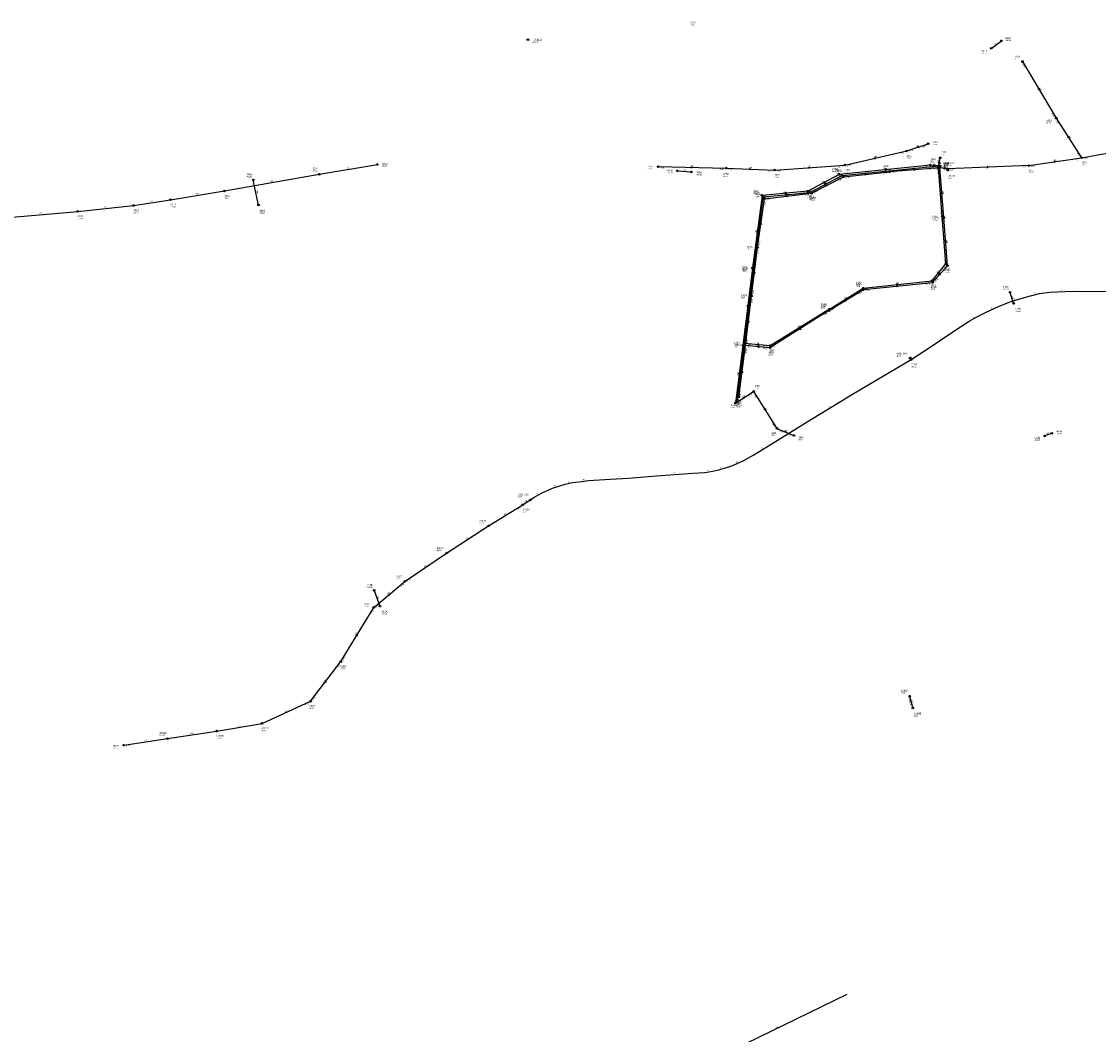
# Model space of a CAD drawing. Header units: metres. Extents: x 179992 to 198392, y 351761 to 369438.
# Tile 120 of 194: x 188512 to 189588, y 361528 to 362539. Entities that reach past the tile are written whole.
import ezdxf

# ---------------------------------------------------------------- set-up
doc = ezdxf.new("R2010")
doc.units = ezdxf.units.M

msp = doc.modelspace()

# ---------------------------------------------------------------- linework, layer by layer
at = {"layer": 'B-WE-RI-DRAINAGE-DRAIN_BETON_300', "linetype": 'Continuous'}
msp.add_lwpolyline([(189502.935, 362257.654), (189499.38, 362268.664)], dxfattribs=at)
at = {"layer": 'B-WE-RI-DRAINAGE-DRAIN_BETON_500', "linetype": 'Continuous'}
for points in [[(189480.523, 362512.384), (189490.74, 362519.841)], [(189167.122, 362390.09), (189181.25, 362388.989)], [(188749.091, 362355.862), (188743.815, 362380.977)], [(189533.905, 362125.271), (189541.061, 362128.023)], [(188864.516, 361971.111), (188870.273, 361955.308)]]:
    msp.add_lwpolyline(points, dxfattribs=at)
at = {"layer": 'B-WE-RI-DRAINAGE-DRAIN_PE_300', "linetype": 'Continuous'}
msp.add_lwpolyline([(189399.13, 361865.4), (189402.307, 361853.579)], dxfattribs=at)
at = {"layer": 'B-WE-RI-DRAINAGE-RIOOLPUT_INSPECTIEPUT'}
for centre in [(189490.74, 362519.84), (189480.52, 362512.38), (189167.12, 362390.09), (189181.25, 362388.99), (188743.82, 362380.98), (188749.09, 362355.86), (189499.38, 362268.66), (189502.93, 362257.65), (189541.06, 362128.02), (189533.9, 362125.27), (188864.52, 361971.11), (188870.27, 361955.31), (189399.13, 361865.4), (189402.31, 361853.58)]:
    msp.add_circle(centre, 0.8, dxfattribs=at)
at = {"layer": 'B-WE-RI-GWA-RIOOLLEIDING', "linetype": 'Continuous'}
for points in [[(189334.57, 362395.88), (189396.22, 362409.9)], [(189396.22, 362409.9), (189417.65, 362417.18)], [(188715.01, 362369.95), (188809.71, 362386.68)], [(188809.71, 362386.68), (188867.71, 362396.39)], [(189148.05, 362394.32), (189216.04, 362392.71)], [(189216.04, 362392.71), (189264.46, 362390.85)], [(189264.46, 362390.85), (189334.57, 362395.88)], [(189429.29, 362394.87), (189428.45, 362395.21)], [(189429.35, 362393.19), (189429.29, 362394.87)], [(189437.15, 362392), (189429.35, 362393.19)], [(189437.15, 362392), (189437.28, 362390.79)], [(188661.21, 362361.24), (188715.01, 362369.95)], [(188568.48, 362349.55), (188624.18, 362355.47)], [(188624.18, 362355.47), (188661.21, 362361.24)], [(188495.48, 362343.18), (188568.48, 362349.55)]]:
    msp.add_lwpolyline(points, dxfattribs=at)
at = {"layer": 'B-WE-RI-GWA-RIOOLLEIDING_BETON_300', "linetype": 'Continuous'}
for points in [[(189511.81, 362499.21), (189545.39, 362442.65)], [(189545.39, 362442.65), (189570.83, 362403.15)], [(189570.83, 362403.15), (189636.25, 362414.92)], [(189518.02, 362395.23), (189570.83, 362403.15)], [(189518.02, 362395.23), (189437.15, 362392)]]:
    msp.add_lwpolyline(points, dxfattribs=at)
at = {"layer": 'B-WE-RI-GWA-RIOOLPUT_INSPECTIEPUT'}
for centre in [(189511.81, 362499.21), (189545.39, 362442.65), (189396.22, 362409.9), (189417.65, 362417.18), (188867.71, 362396.39), (189334.57, 362395.88), (189570.83, 362403.15), (188809.71, 362386.68), (189148.05, 362394.32), (189216.04, 362392.71), (189264.46, 362390.85), (189429.29, 362394.87), (189429.35, 362393.19), (189437.15, 362392), (189437.28, 362390.79), (189518.02, 362395.23), (188715.01, 362369.95), (188624.18, 362355.47), (188661.21, 362361.24), (188568.48, 362349.55)]:
    msp.add_circle(centre, 0.8, dxfattribs=at)
at = {"layer": 'B-WE-RI-GWA_STROMINGSRICHTING'}
for points in [[(189528.48, 362472.54), (189528.6, 362470.93), (189527.25, 362471.8)], [(189557.94, 362424.5), (189558.11, 362422.9), (189556.72, 362423.72)], [(189408.07, 362414.68), (189406.93, 362413.54), (189408.53, 362413.32)], [(189363.83, 362403.27), (189365.4, 362402.89), (189364.15, 362401.87)], [(189542.89, 362399.69), (189544.42, 362399.19), (189543.11, 362398.26)], [(189180.62, 362394.27), (189182.04, 362393.52), (189180.59, 362392.83)], [(189238.84, 362392.55), (189240.25, 362391.78), (189238.78, 362391.12)], [(189298.03, 362393.98), (189299.52, 362393.36), (189298.13, 362392.54)], [(189430.04, 362395.62), (189429.32, 362394.03), (189428.48, 362395.56)], [(189434.91, 362393.13), (189433.25, 362392.59), (189434.67, 362391.59)], [(189476.12, 362394.28), (189477.58, 362393.61), (189476.17, 362392.84)]]:
    msp.add_lwpolyline(points, dxfattribs=at)
at = {"layer": 'B-WE-RI-HWA-RIOOLLEIDING', "linetype": 'Continuous'}
msp.add_lwpolyline([(189227.06, 362161.64), (189225.14, 362158.13)], dxfattribs=at)
at = {"layer": 'B-WE-RI-HWA-RIOOLLEIDING_BETON_1000', "linetype": 'Continuous'}
msp.add_lwpolyline([(189428.45, 362395.21), (189429.66, 362403.03)], dxfattribs=at)
at = {"layer": 'B-WE-RI-HWA-RIOOLLEIDING_BETON_400', "linetype": 'Continuous'}
for points in [[(189319.001, 362251.938), (189259.81, 362215.46)], [(189259.81, 362215.46), (189234.35, 362217.78)]]:
    msp.add_lwpolyline(points, dxfattribs=at)
at = {"layer": 'B-WE-RI-HWA-RIOOLLEIDING_BETON_500', "linetype": 'Continuous'}
for points in [[(189352.848, 362272.887), (189421.639, 362280.302)], [(189319.001, 362251.938), (189352.848, 362272.887)], [(189227.06, 362161.64), (189234.35, 362217.78)]]:
    msp.add_lwpolyline(points, dxfattribs=at)
at = {"layer": 'B-WE-RI-HWA-RIOOLLEIDING_BETON_600', "linetype": 'Continuous'}
for points in [[(189428.01, 362393.02), (189428.45, 362395.21)], [(189431.734, 362344.774), (189428.01, 362393.02)], [(189435.427, 362297.128), (189431.734, 362344.774)], [(189234.35, 362217.78), (189243.45, 362291.4)], [(189421.639, 362280.302), (189435.427, 362297.128)]]:
    msp.add_lwpolyline(points, dxfattribs=at)
at = {"layer": 'B-WE-RI-HWA-RIOOLLEIDING_BETON_700', "linetype": 'Continuous'}
msp.add_lwpolyline([(189243.45, 362291.4), (189252.96, 362363.99)], dxfattribs=at)
at = {"layer": 'B-WE-RI-HWA-RIOOLLEIDING_BETON_800', "linetype": 'Continuous'}
for points in [[(189331.65, 362385.34), (189428.45, 362395.21)], [(189299.35, 362368.59), (189331.65, 362385.34)], [(189252.96, 362363.99), (189299.35, 362368.59)]]:
    msp.add_lwpolyline(points, dxfattribs=at)
at = {"layer": 'B-WE-RI-HWA-RIOOLLEIDING_PVC_200', "linetype": 'Continuous'}
for points in [[(189328.83, 362386.41), (189297.53, 362369.77)], [(189419.85, 362395.88), (189328.83, 362386.41)], [(189428.45, 362395.21), (189419.85, 362395.88)], [(189251.74, 362365.49), (189242.11, 362293.06)], [(189297.53, 362369.77), (189251.74, 362365.49)], [(189242.11, 362293.06), (189232.7, 362215.72)], [(189232.7, 362215.72), (189225.14, 362158.13)]]:
    msp.add_lwpolyline(points, dxfattribs=at)
at = {"layer": 'B-WE-RI-HWA-RIOOLLEIDING_PVC_250', "linetype": 'Continuous'}
for points in [[(189225.14, 362158.13), (189243.4, 362169.76)], [(189243.4, 362169.76), (189266.66, 362132.81)], [(189266.66, 362132.81), (189283.65, 362125.78)]]:
    msp.add_lwpolyline(points, dxfattribs=at)
at = {"layer": 'B-WE-RI-HWA-RIOOLPUT'}
msp.add_circle((189429.66, 362403.03), 0.8, dxfattribs=at)
at = {"layer": 'B-WE-RI-HWA-RIOOLPUT_INSPECTIEPUT'}
for centre in [(189419.85, 362395.88), (189328.83, 362386.41), (189331.65, 362385.34), (189428.45, 362395.21), (189251.74, 362365.49), (189252.96, 362363.99), (189297.53, 362369.77), (189299.35, 362368.59), (189431.73, 362344.77), (189242.11, 362293.06), (189243.45, 362291.4), (189435.43, 362297.13), (189421.64, 362280.3), (189352.85, 362272.89), (189319, 362251.94), (189232.7, 362215.72), (189234.35, 362217.78), (189259.81, 362215.46), (189227.06, 362161.64), (189243.4, 362169.76), (189225.14, 362158.13), (189266.66, 362132.81), (189283.65, 362125.78)]:
    msp.add_circle(centre, 0.8, dxfattribs=at)
at = {"layer": 'B-WE-RI-HWA-RIOOLPUT_OVERSTORTPUT'}
msp.add_circle((189428.01, 362393.02), 0.8, dxfattribs=at)
at = {"layer": 'B-WE-RI-HWA_STROMINGSRICHTING'}
for points in [[(189428.05, 362397.7), (189429.05, 362399.12), (189429.59, 362397.46)], [(189375.7, 362392.01), (189374.34, 362391.15), (189375.85, 362390.58)], [(189378.54, 362390.85), (189380.05, 362390.28), (189378.69, 362389.41)], [(189422.66, 362396.44), (189424.15, 362395.55), (189422.53, 362394.89)], [(189427.16, 362392.74), (189428.23, 362394.11), (189428.69, 362392.43)], [(189314.11, 362379.4), (189313.18, 362378.09), (189314.79, 362378.13)], [(189313.89, 362376.94), (189315.5, 362376.97), (189314.55, 362375.66)], [(189276, 362368.48), (189274.64, 362367.63), (189276.14, 362367.05)], [(189274.65, 362366.86), (189276.15, 362366.29), (189274.79, 362365.43)], [(189430.7, 362367.52), (189429.87, 362368.9), (189429.26, 362367.41)], [(189246.4, 362330.8), (189246.92, 362329.28), (189247.83, 362330.61)], [(189247.3, 362326.36), (189248.21, 362327.7), (189248.73, 362326.17)], [(189434.41, 362319.57), (189433.58, 362320.95), (189432.97, 362319.46)], [(189427.06, 362288.06), (189428.53, 362288.72), (189428.18, 362287.14)], [(189385.73, 362277.16), (189387.24, 362276.59), (189385.89, 362275.72)], [(189334.32, 362262.27), (189335.92, 362262.41), (189335.08, 362261.04)], [(189236.86, 362255.91), (189237.4, 362254.39), (189238.29, 362255.73)], [(189238.01, 362253.25), (189238.9, 362254.59), (189239.44, 362253.07)], [(189290.25, 362235.07), (189289.41, 362233.7), (189291.01, 362233.84)], [(189248.58, 362217.21), (189247.08, 362216.62), (189248.45, 362215.77)], [(189228.39, 362188.45), (189228.92, 362186.92), (189229.82, 362188.26)], [(189229.81, 362188.37), (189230.71, 362189.71), (189231.23, 362188.19)], [(189232.67, 362163.78), (189234.27, 362163.95), (189233.44, 362162.56)], [(189254.87, 362152.89), (189255.03, 362151.29), (189253.65, 362152.12)], [(189274.1, 362130.51), (189275.15, 362129.3), (189273.55, 362129.18)]]:
    msp.add_lwpolyline(points, dxfattribs=at)
at = {"layer": 'B-WE-RI-PERSLEIDING-POMPPUT'}
msp.add_circle((189399.5, 362203.03), 0.8, dxfattribs=at)
at = {"layer": 'B-WE-RI-PERSLEIDING-RIOOLPUT_INSPECTIEPUT'}
msp.add_circle((189400.69, 362201.68), 0.8, dxfattribs=at)
at = {"layer": 'B-WE-RI-PERSLEIDING_PP_75', "linetype": 'Continuous'}
for points in [[(189400.69, 362201.68), (189419.766, 362214.055), (189442.423, 362229.16), (189458.72, 362240.091), (189466.868, 362244.662), (189475.414, 362248.836), (189487.737, 362254.599), (189498.469, 362258.773), (189509.201, 362262.35), (189519.735, 362265.331), (189528.678, 362267.518), (189539.212, 362268.909), (189562.068, 362269.903), (189597.643, 362269.505), (189611.754, 362269.306), (189619.65, 362272.6)], [(189020.37, 362061.46), (189025.085, 362064.467), (189032.236, 362068.399), (189042.67, 362073.02), (189048.931, 362075.256), (189055.34, 362077.194), (189062.644, 362078.684), (189069.203, 362079.579), (189078.594, 362080.771), (189100.058, 362082.262), (189118.434, 362083.247), (189146.258, 362085.632), (189182.662, 362088.05), (189194.587, 362088.845), (189200.748, 362089.839), (189207.306, 362091.031), (189214.262, 362093.019), (189221.616, 362095.404), (189232.945, 362100.372), (189243.677, 362106.335), (189260.968, 362117.266), (189296.742, 362139.327), (189342.255, 362167.151), (189400.69, 362201.68)], [(189400.69, 362201.68), (189399.5, 362203.03)]]:
    msp.add_lwpolyline(points, dxfattribs=at)
at = {"layer": 'B-WE-RI-RIOOLPUT_INSPECTIEPUT'}
msp.add_circle((189018, 362521), 0.8, dxfattribs=at)
at = {"layer": 'B-WE-RI-VWA-POMPPUT'}
msp.add_circle((189020.37, 362061.46), 0.8, dxfattribs=at)
at = {"layer": 'B-WE-RI-VWA-RIOOLLEIDING', "linetype": 'Continuous'}
msp.add_lwpolyline([(189336.48, 361567.38), (189197.65, 361500.11)], dxfattribs=at)
at = {"layer": 'B-WE-RI-VWA-RIOOLLEIDING_PVC_160', "linetype": 'Continuous'}
for points in [[(188752.53, 361838.2), (188801.08, 361860.39)], [(188707.17, 361830.64), (188752.53, 361838.2)], [(188658.17, 361823.08), (188707.17, 361830.64)], [(188614.46, 361816.51), (188658.17, 361823.08)]]:
    msp.add_lwpolyline(points, dxfattribs=at)
at = {"layer": 'B-WE-RI-VWA-RIOOLLEIDING_PVC_200', "linetype": 'Continuous'}
for points in [[(189318.626, 362250.436), (189259.67, 362213.4)], [(189228.61, 362164.13), (189235.19, 362215.72)], [(189259.67, 362213.4), (189235.19, 362215.72)], [(188978.79, 362035.53), (189012.91, 362056.61)], [(189012.91, 362056.61), (189020.37, 362061.46)], [(188936.82, 362008.42), (188978.79, 362035.53)], [(188895.35, 361980.14), (188936.82, 362008.42)], [(188864.13, 361954.12), (188895.35, 361980.14)], [(188831.19, 361899.99), (188864.13, 361954.12)], [(188801.08, 361860.39), (188831.19, 361899.99)]]:
    msp.add_lwpolyline(points, dxfattribs=at)
at = {"layer": 'B-WE-RI-VWA-RIOOLLEIDING_PVC_250', "linetype": 'Continuous'}
for points in [[(189333.18, 362384.18), (189379.12, 362389.09)], [(189429.35, 362393.19), (189379.12, 362389.09)], [(189433.295, 362343.409), (189429.35, 362393.19)], [(189301.16, 362367.64), (189333.18, 362384.18)], [(189254.27, 362362.26), (189301.16, 362367.64)], [(189247.41, 362313.49), (189254.27, 362362.26)], [(189436.964, 362295.33), (189433.295, 362343.409)], [(189241.33, 362265.01), (189247.41, 362313.49)], [(189422.052, 362278.571), (189436.964, 362295.33)], [(189352.925, 362271.462), (189422.052, 362278.571)], [(189318.626, 362250.436), (189352.925, 362271.462)], [(189235.19, 362215.72), (189241.33, 362265.01)]]:
    msp.add_lwpolyline(points, dxfattribs=at)
at = {"layer": 'B-WE-RI-VWA-RIOOLPUT_INSPECTIEPUT'}
for centre in [(189379.12, 362389.09), (189333.18, 362384.18), (189301.16, 362367.64), (189254.27, 362362.26), (189433.3, 362343.41), (189247.41, 362313.49), (189436.96, 362295.33), (189422.05, 362278.57), (189352.92, 362271.46), (189241.33, 362265.01), (189318.63, 362250.44), (189235.19, 362215.72), (189259.67, 362213.4), (189228.61, 362164.13), (189012.91, 362056.61), (188978.79, 362035.53), (188936.82, 362008.42), (188895.35, 361980.14), (188864.13, 361954.12), (188831.19, 361899.99), (188801.08, 361860.39), (188752.53, 361838.2), (188707.17, 361830.64), (188614.46, 361816.51), (188658.17, 361823.08)]:
    msp.add_circle(centre, 0.8, dxfattribs=at)
at = {"layer": 'B-WE-RI-VWA_STROMINGSRICHTING'}
for points in [[(189354.64, 362387.2), (189356.15, 362386.64), (189354.79, 362385.77)], [(189402.74, 362391.74), (189404.23, 362391.14), (189402.86, 362390.31)], [(189315.56, 362375.89), (189317.17, 362375.91), (189316.22, 362374.61)], [(189276.2, 362365.5), (189277.71, 362364.95), (189276.37, 362364.07)], [(189432.15, 362366.92), (189431.32, 362368.3), (189430.72, 362366.81)], [(189249.93, 362336.55), (189250.84, 362337.88), (189251.35, 362336.35)], [(189435.96, 362317.99), (189435.13, 362319.37), (189434.52, 362317.88)], [(189243.48, 362287.91), (189244.37, 362289.25), (189244.91, 362287.73)], [(189428.01, 362286.35), (189429.51, 362286.95), (189429.09, 362285.4)], [(189385.98, 362275.59), (189387.49, 362275.02), (189386.13, 362274.15)], [(189334.17, 362260.81), (189335.78, 362260.95), (189334.92, 362259.58)], [(189237.37, 362239.03), (189238.26, 362240.36), (189238.8, 362238.85)], [(189289.98, 362233.29), (189289.15, 362231.92), (189290.75, 362232.07)], [(189248.93, 362215.14), (189247.43, 362214.56), (189248.8, 362213.71)], [(189231, 362188.59), (189231.9, 362189.92), (189232.43, 362188.41)], [(188878.17, 361966.76), (188879.74, 361967.13), (188879.09, 361965.65)], [(188846.3, 361926.2), (188847.66, 361927.05), (188847.53, 361925.45)], [(188814.69, 361879.48), (188816.14, 361880.19), (188815.84, 361878.61)]]:
    msp.add_lwpolyline(points, dxfattribs=at)

# ---------------------------------------------------------------- texts
at = {"layer": 'B-WE-RI-DRAINAGE_AFM'}
for s, rotation, p in [('500', 36.12, (189483.9, 362515.85)), ('500', -4.46, (189172.69, 362390.43)), ('500', -78.14, (188746.89, 362370.1)), ('300', -72.11, (189501.41, 362264.9)), ('500', 21.04, (189535.75, 362126.82)), ('500', -69.98, (188867.59, 361964.95)), ('300', -74.96, (189401.07, 361861.2))]:
    msp.add_text(s, height=1.3, rotation=rotation, dxfattribs=at).set_placement(p)
at = {"layer": 'B-WE-RI-DRAINAGE_BOB'}
for p in [(189397.91, 361863), (189398.8, 361859.68)]:
    msp.add_text('24.62', height=1.2, rotation=-74.96, dxfattribs=at).set_placement(p)
at = {"layer": 'B-WE-RI-DRAINAGE_PUTDEKSELNIVEAU'}
for s, p in [('-999.99', (189494.62, 362519.72)), ('-999.99', (189470.88, 362506.62)), ('-999.99', (189156.57, 362387.48)), ('-999.99', (189186.03, 362385.63)), ('-999.99', (188737.06, 362383.63)), ('-999.99', (188750.01, 362347.31)), ('-999.99', (189492.14, 362271.19)), ('-999.99', (189504.34, 362249.22)), ('-999.99', (189545.54, 362126.8)), ('-999.99', (189523.66, 362120.61)), ('-999.99', (188857.04, 361973.55)), ('-999.99', (188871.91, 361946.96)), ('26.00', (189390.61, 361867.97)), ('26.00', (189403.55, 361845.1))]:
    msp.add_text(s, height=1.2, dxfattribs=at).set_placement(p)
at = {"layer": 'B-WE-RI-DRAINAGE_PUTNUMMER'}
for s, p in [('891A', (189494.62, 362521.76)), ('891B', (189470.88, 362508.66)), ('446A', (188737.06, 362385.67)), ('445B', (189156.57, 362389.52)), ('445A', (189186.03, 362387.67)), ('446B', (188750.01, 362349.35)), ('444A', (189492.14, 362273.23)), ('444B', (189504.34, 362251.26)), ('443A', (189545.54, 362128.84)), ('443B', (189523.66, 362122.65)), ('442B', (188857.04, 361975.59)), ('442A', (188871.91, 361949)), ('1045A', (189390.61, 361870.01)), ('1045B', (189403.55, 361847.14))]:
    msp.add_text(s, height=1.8, dxfattribs=at).set_placement(p)
at = {"layer": 'B-WE-RI-GWA_AFM'}
for s, rotation, p in [('300', -59.3, (189528.47, 362472.68)), ('300', -57.22, (189557.92, 362424.64)), ('160', 18.76, (189405.2, 362413.77)), ('160', 12.81, (189363.7, 362403.29)), ('300', 8.53, (189542.76, 362399.74)), ('160', 9.5, (188837.04, 362392.05)), ('160', -1.36, (189180.5, 362394.31)), ('160', -2.2, (189238.72, 362392.62)), ('160', 4.1, (189297.9, 362394.03)), ('250', -87.95, (189430.03, 362395.62)), ('250', -8.67, (189431.82, 362393.61)), ('300', 2.29, (189475.98, 362394.34)), ('200', 10.02, (188760.69, 362378.8)), ('200', 9.2, (188686.44, 362366.11)), ('200', 6.07, (188594.7, 362353.12)), ('200', 8.86, (188641.02, 362358.86)), ('200', 4.99, (188530.37, 362347.03))]:
    msp.add_text(s, height=1.3, rotation=rotation, dxfattribs=at).set_placement(p)
at = {"layer": 'B-WE-RI-GWA_BOB'}
for s, rotation, p in [('28.15', -59.3, (189511.28, 362496.57)), ('27.53', -59.3, (189540.37, 362447.58)), ('27.53', -57.22, (189544.96, 362439.99)), ('27.95', 12.81, (189389.99, 362406.64)), ('27.95', 18.76, (189398.69, 362408.84)), ('28.18', 18.76, (189411.79, 362413.29)), ('27.30', -57.22, (189565.63, 362407.89)), ('27.27', 8.53, (189564.37, 362400.36)), ('27.25', 10.2, (189573.12, 362401.73)), ('28.35', -1.36, (189150.01, 362392.47)), ('28.25', -1.36, (189209.2, 362391.07)), ('28.25', -2.2, (189217.97, 362390.83)), ('28.15', -2.2, (189257.6, 362389.31)), ('28.15', 4.1, (189266.58, 362389.2)), ('28.05', 4.1, (189327.92, 362393.6)), ('28.05', 12.81, (189336.92, 362394.57)), ('27.67', 2.29, (189439.22, 362390.28)), ('27.47', 2.29, (189511.3, 362393.16)), ('27.43', 8.53, (189520.26, 362393.75))]:
    msp.add_text(s, height=1.2, rotation=rotation, dxfattribs=at).set_placement(p)
at = {"layer": 'B-WE-RI-GWA_PUTDEKSELNIVEAU'}
for s, p in [('28.53', (189180.29, 362535.29)), ('29.91', (189503.58, 362501.28)), ('29.75', (189535.52, 362437.24)), ('29.50', (189422.22, 362415.72)), ('29.50', (189395.97, 362402.17)), ('29.32', (189570.75, 362395.41)), ('999.00', (188803.2, 362389.38)), ('999.00', (188872.45, 362394.2)), ('29.59', (189137.49, 362391.46)), ('29.50', (189334.24, 362388.15)), ('29.63', (189432.92, 362393.46)), ('29.64', (189433.22, 362394.68)), ('29.53', (189437.48, 362394.75)), ('29.42', (189517.77, 362387.5)), ('29.50', (189212.99, 362384.07)), ('29.50', (189264.21, 362383.12)), ('29.56', (189437.78, 362382.18)), ('999.00', (188661.21, 362353.5)), ('999.00', (188715.01, 362362.21)), ('999.00', (188568.4, 362341.81)), ('999.00', (188624.1, 362347.73))]:
    msp.add_text(s, height=1.2, dxfattribs=at).set_placement(p)
at = {"layer": 'B-WE-RI-GWA_PUTNUMMER'}
for s, p in [('6262', (189180.29, 362537.33)), ('1050', (189503.58, 362503.32)), ('1051', (189535.52, 362439.28)), ('1062', (189422.22, 362417.76)), ('6310', (188872.45, 362396.24)), ('1061', (189395.97, 362404.21)), ('1945', (189432.92, 362395.5)), ('1908', (189433.22, 362396.72)), ('10712', (189437.48, 362396.79)), ('1073', (189570.75, 362397.45)), ('6311', (188803.2, 362391.42)), ('1057', (189137.49, 362393.5)), ('1058', (189212.99, 362386.11)), ('1059', (189264.21, 362385.16)), ('1060', (189334.24, 362390.19)), ('10713', (189437.78, 362384.22)), ('1071', (189517.77, 362389.54)), ('6312', (188715.01, 362364.25)), ('6313', (188661.21, 362355.54)), ('6315', (188568.4, 362343.85)), ('6314', (188624.1, 362349.77))]:
    msp.add_text(s, height=1.8, dxfattribs=at).set_placement(p)
at = {"layer": 'B-WE-RI-HWA_AFM'}
for s, rotation, p in [('200', -4.45, (189422.65, 362396.43)), ('1000', 81.2, (189427.98, 362397.18)), ('200', 5.94, (189372.72, 362391.78)), ('800', 5.82, (189378.42, 362390.9)), ('600', 78.64, (189427.16, 362392.75)), ('200', 28, (189311.45, 362378.06)), ('800', 27.41, (189313.75, 362376.94)), ('200', 5.34, (189273.02, 362368.25)), ('800', 5.66, (189274.53, 362366.9)), ('600', -85.59, (189430.53, 362370.53)), ('200', 82.43, (189245.95, 362327.85)), ('700', 82.54, (189247.23, 362326.26)), ('600', -85.57, (189434.23, 362322.56)), ('600', 50.67, (189426.94, 362287.99)), ('500', 6.15, (189385.62, 362277.21)), ('500', 31.75, (189334.18, 362262.26)), ('200', 83.06, (189236.44, 362252.91)), ('600', 82.95, (189237.94, 362253.13)), ('400', 31.64, (189287.67, 362233.54)), ('400', -5.21, (189245.6, 362217.56)), ('200', 82.52, (189227.95, 362185.51)), ('500', 82.6, (189229.73, 362188.26)), ('160', 61.32, (189224.66, 362158.87)), ('250', 32.49, (189232.53, 362163.75)), ('250', -57.81, (189254.86, 362153.01)), ('250', -22.48, (189274.02, 362130.6))]:
    msp.add_text(s, height=1.3, rotation=rotation, dxfattribs=at).set_placement(p)
at = {"layer": 'B-WE-RI-HWA_BOB'}
for s, rotation, p in [('27.79', 5.94, (189331.01, 362384.83)), ('27.97', 5.94, (189413.27, 362393.39)), ('27.59', 5.82, (189421.87, 362392.73)), ('27.65', -85.59, (189426.37, 362390.89)), ('27.79', 28, (189323.67, 362381.63)), ('27.67', 27.41, (189326.44, 362380.61)), ('27.65', 5.82, (189333.82, 362383.75)), ('27.64', 5.34, (189253.9, 362363.88)), ('27.71', 5.34, (189290.93, 362367.34)), ('27.89', 5.66, (189292.76, 362366.13)), ('27.71', 28, (189300.14, 362369.12)), ('27.89', 27.41, (189301.95, 362367.91)), ('27.64', 82.43, (189252.63, 362358.51)), ('27.95', 82.54, (189253.86, 362357.01)), ('27.95', 5.66, (189255.13, 362362.4)), ('27.81', -85.59, (189429.42, 362351.42)), ('27.81', -85.57, (189430.09, 362342.64)), ('27.86', -85.57, (189433.11, 362303.77)), ('27.49', 83.06, (189243.08, 362286.09)), ('27.49', 82.43, (189244.16, 362294.81)), ('27.99', 82.54, (189245.49, 362293.15)), ('27.86', 50.67, (189432.51, 362290.73)), ('27.99', 82.95, (189244.4, 362284.43)), ('27.89', 6.15, (189415.07, 362277.78)), ('27.89', 50.67, (189424.3, 362280.71)), ('28.03', 31.75, (189348.01, 362267.78)), ('28.03', 6.15, (189355.03, 362271.31)), ('28.10', 31.64, (189314.16, 362246.84)), ('28.10', 31.75, (189321.65, 362251.46)), ('27.31', 83.06, (189234.73, 362217.49)), ('28.08', 82.6, (189235.26, 362210.8)), ('28.08', 82.95, (189236.38, 362219.54)), ('28.08', -5.21, (189236.18, 362215.81)), ('28.12', -5.21, (189252.87, 362214.28)), ('28.06', 31.64, (189262.46, 362214.98)), ('27.31', 82.52, (189233.6, 362208.74)), ('27.18', 82.52, (189227.19, 362159.88)), ('27.18', 32.49, (189227.79, 362157.69)), ('28.12', 82.6, (189229.1, 362163.39)), ('27.09', 32.49, (189238.63, 362164.59)), ('27.09', -57.81, (189242.94, 362167.11)), ('26.99', -57.81, (189261.51, 362137.61)), ('26.99', -22.48, (189267.82, 362130.38)), ('26.43', -22.48, (189276.68, 362126.72))]:
    msp.add_text(s, height=1.2, rotation=rotation, dxfattribs=at).set_placement(p)
at = {"layer": 'B-WE-RI-HWA_PUTDEKSELNIVEAU'}
for s, p in [('29.62', (189419.85, 362398.64)), ('29.50', (189430.41, 362405.73)), ('29.97', (189321.75, 362388.98)), ('30.00', (189324.57, 362387.91)), ('29.60', (189417.46, 362390.41)), ('29.57', (189432.65, 362394.6)), ('29.68', (189242.71, 362366.96)), ('29.67', (189243.93, 362365.46)), ('29.84', (189296.61, 362362.12)), ('29.85', (189298.43, 362360.94)), ('29.60', (189421.19, 362341.5)), ('29.52', (189231.6, 362290.79)), ('29.54', (189232.94, 362289.13)), ('29.75', (189433.63, 362289.74)), ('29.89', (189345.6, 362275.41)), ('29.77', (189419.84, 362272.91)), ('29.81', (189310.77, 362254.01)), ('29.54', (189223.84, 362215.51)), ('29.49', (189232.7, 362207.98)), ('29.60', (189258.33, 362207.95)), ('29.51', (189244.48, 362172.4)), ('29.52', (189220.79, 362153.16)), ('29.53', (189226.23, 362153.97)), ('29.14', (189260.69, 362125.29)), ('26.68', (189288.07, 362120.96))]:
    msp.add_text(s, height=1.2, dxfattribs=at).set_placement(p)
at = {"layer": 'B-WE-RI-HWA_PUTNUMMER'}
for s, p in [('1911', (189430.41, 362407.77)), ('1969', (189419.85, 362400.68)), ('1909', (189432.65, 362396.64)), ('1968', (189321.75, 362391.02)), ('1907', (189324.57, 362389.95)), ('1069', (189417.46, 362392.45)), ('1966', (189242.71, 362369)), ('1905', (189243.93, 362367.5)), ('1967', (189296.61, 362364.16)), ('1906', (189298.43, 362362.98)), ('1915', (189421.19, 362343.54)), ('1965', (189231.6, 362292.83)), ('1904', (189232.94, 362291.17)), ('1914', (189433.63, 362291.78)), ('1912', (189345.6, 362277.45)), ('1913', (189419.84, 362274.95)), ('1900', (189310.77, 362256.05)), ('1903', (189223.84, 362217.55)), ('1964', (189232.7, 362210.02)), ('1901', (189258.33, 362209.99)), ('1962', (189244.48, 362174.44)), ('1963', (189220.79, 362155.2)), ('1902', (189226.23, 362156.01)), ('1961', (189260.69, 362127.33)), ('1960', (189288.07, 362123))]:
    msp.add_text(s, height=1.8, dxfattribs=at).set_placement(p)
at = {"layer": 'B-WE-RI-PERSLEIDING_AFM'}
for rotation, p in [(13.74, (189523, 362266.95)), (2.49, (189549.58, 362270.15)), (18.43, (189502.6, 362260.96)), (25.06, (189480.31, 362251.99)), (29.29, (189461.51, 362242.56)), (33.69, (189429.8, 362221.68)), (-48.6, (189399.99, 362203.64)), (31.44, (189318.2, 362153.38)), (32.3, (189251.04, 362111.91)), (23.68, (189226.01, 362098.18)), (3.07, (189108.18, 362083.47)), (3.8, (189163.37, 362087.56)), (9.16, (189196.52, 362089.96)), (15.95, (189209.57, 362092.5)), (19.65, (189044.55, 362074.52)), (11.53, (189057.81, 362078.48)), (7.23, (189072.78, 362080.84)), (28.8, (189027.37, 362066.62))]:
    msp.add_text('75', height=1.3, rotation=rotation, dxfattribs=at).set_placement(p)
at = {"layer": 'B-WE-RI-PERSLEIDING_PUTDEKSELNIVEAU'}
for s, p in [('28.78', (189386.21, 362204.56)), ('999.00', (189400.86, 362193.94))]:
    msp.add_text(s, height=1.2, dxfattribs=at).set_placement(p)
at = {"layer": 'B-WE-RI-PERSLEIDING_PUTNUMMER'}
for s, p in [('G08_06A', (189386.21, 362206.6)), ('7494', (189400.86, 362195.98))]:
    msp.add_text(s, height=1.8, dxfattribs=at).set_placement(p)
at = {"layer": 'B-WE-RI-VWA_AFM'}
for s, rotation, p in [('250', 6.1, (189354.53, 362387.24)), ('250', 4.67, (189402.61, 362391.78)), ('250', 27.32, (189315.42, 362375.88)), ('250', 6.55, (189276.08, 362365.52)), ('250', -85.47, (189431.98, 362369.94)), ('250', 81.99, (189249.85, 362336.45)), ('250', -85.64, (189435.78, 362321)), ('250', 82.85, (189243.41, 362287.78)), ('250', 48.34, (189427.9, 362286.3)), ('250', 5.87, (189385.86, 362275.65)), ('250', 31.51, (189334.05, 362260.79)), ('250', 82.9, (189237.3, 362238.91)), ('200', 32.14, (189287.4, 362231.72)), ('200', -5.41, (189245.96, 362215.5)), ('200', 82.73, (189230.93, 362188.47)), ('200', 33.03, (189014.9, 362058.84)), ('200', 31.71, (188994.11, 362045.91)), ('200', 32.86, (188956.08, 362021.78)), ('200', 34.29, (188914.36, 361994.05)), ('200', 39.81, (188878.03, 361966.72)), ('200', 58.68, (188846.18, 361926.12)), ('200', 52.75, (188814.58, 361879.41)), ('160', 24.56, (188775.07, 361849.33)), ('160', 8.77, (188681.01, 361827.4)), ('160', 9.46, (188728.18, 361834.93)), ('160', 8.55, (188634.65, 361820.33)), ('160', 25.85, (189265.32, 361533.76))]:
    msp.add_text(s, height=1.3, rotation=rotation, dxfattribs=at).set_placement(p)
at = {"layer": 'B-WE-RI-VWA_BOB'}
for s, rotation, p in [('27.78', 6.1, (189372.55, 362386.58)), ('27.78', 4.67, (189381.26, 362387.46)), ('27.63', 4.67, (189422.72, 362390.84)), ('27.73', -85.47, (189427.71, 362391.05)), ('27.93', 27.32, (189327.96, 362379.46)), ('27.93', 6.1, (189335.36, 362382.6)), ('27.99', 6.55, (189294.61, 362365.08)), ('27.99', 27.32, (189303.76, 362366.96)), ('28.07', 81.99, (189255.11, 362355.28)), ('28.07', 6.55, (189256.46, 362360.7)), ('27.83', -85.47, (189430.96, 362350.05)), ('27.83', -85.64, (189431.65, 362341.28)), ('28.16', 82.85, (189248.35, 362306.52)), ('28.16', 81.99, (189249.47, 362315.22)), ('27.94', -85.64, (189434.65, 362301.97)), ('27.94', 48.34, (189433.79, 362289.05)), ('28.06', 48.34, (189424.73, 362278.87)), ('28.25', 82.85, (189243.36, 362266.77)), ('28.38', 31.51, (189348.07, 362266.37)), ('28.38', 5.87, (189355.1, 362269.88)), ('28.06', 5.87, (189415.47, 362276.08)), ('28.25', 82.9, (189242.28, 362258.04)), ('28.54', 32.14, (189313.83, 362245.29)), ('28.54', 31.51, (189321.27, 362249.95)), ('28.35', 82.9, (189237.22, 362217.48)), ('28.35', -5.41, (189237.01, 362213.74)), ('28.41', 32.14, (189262.32, 362212.94)), ('28.35', 82.73, (189236.12, 362208.75)), ('28.41', -5.41, (189252.73, 362212.25)), ('28.47', 82.73, (189230.65, 362165.89)), ('26.71', 31.71, (189008.07, 362051.5)), ('27.05', 39.81, (188891.28, 361974.4)), ('27.05', 34.29, (188898.02, 361979.78)), ('27.15', 39.81, (188866.82, 361954.02)), ('27.15', 58.68, (188862.13, 361947.38)), ('27.25', 58.68, (188833.77, 361900.76)), ('27.25', 52.75, (188828.51, 361893.49)), ('27.35', 52.75, (188803.72, 361860.89)), ('27.35', 24.56, (188795.64, 361855.93)), ('27.75', 8.55, (188616.71, 361815.03))]:
    msp.add_text(s, height=1.2, rotation=rotation, dxfattribs=at).set_placement(p)
at = {"layer": 'B-WE-RI-VWA_PUTDEKSELNIVEAU'}
for s, p in [('30.02', (189326.1, 362386.75)), ('29.98', (189372.94, 362391.83)), ('29.64', (189245.24, 362363.73)), ('29.83', (189300.33, 362359.97)), ('29.62', (189422.75, 362340.13)), ('29.54', (189236.91, 362311.3)), ('29.68', (189435.09, 362287.97)), ('29.91', (189345.68, 362273.99)), ('29.76', (189420.33, 362271.15)), ('29.57', (189230.82, 362262.74)), ('29.78', (189310.39, 362252.51)), ('29.51', (189224.68, 362213.45)), ('29.59', (189258.11, 362205.92)), ('29.55', (189225.06, 362155.54)), ('27.77', (189008.19, 362063.73)), ('27.77', (189012.83, 362048.87)), ('999.00', (188969.12, 362037.6)), ('999.00', (188927.01, 362010.41)), ('27.72', (188886.77, 361981.98)), ('27.63', (188854.8, 361954.39)), ('28.39', (188830.94, 361892.26)), ('28.75', (188799.92, 361852.79)), ('999.00', (188650.3, 361825.79)), ('999.00', (188751.95, 361830.5)), ('999.00', (188707.17, 361822.9)), ('28.85', (188603.95, 361812.9))]:
    msp.add_text(s, height=1.2, dxfattribs=at).set_placement(p)
at = {"layer": 'B-WE-RI-VWA_PUTNUMMER'}
for s, p in [('1938', (189326.1, 362388.79)), ('1939', (189372.94, 362393.87)), ('1936', (189245.24, 362365.77)), ('1937', (189300.33, 362362.01)), ('1926', (189422.75, 362342.17)), ('1935', (189236.91, 362313.34)), ('1927', (189435.09, 362290.01)), ('1929', (189345.68, 362276.03)), ('1928', (189420.33, 362273.19)), ('1934', (189230.82, 362264.78)), ('1930', (189310.39, 362254.55)), ('1933', (189224.68, 362215.49)), ('1931', (189258.11, 362207.96)), ('1932', (189225.06, 362157.58)), ('G08_07A', (189008.19, 362065.77)), ('6010A', (189012.83, 362050.91)), ('6007B', (188969.12, 362039.64)), ('6007A', (188927.01, 362012.45)), ('6007', (188886.77, 361984.02)), ('6006', (188854.8, 361956.43)), ('6005', (188830.94, 361894.3)), ('6004', (188799.92, 361854.83)), ('6001A', (188650.3, 361827.83)), ('6001B', (188707.17, 361824.94)), ('6001C', (188751.95, 361832.54)), ('6001', (188603.95, 361814.94))]:
    msp.add_text(s, height=1.8, dxfattribs=at).set_placement(p)
at = {"layer": 'B-WE-RI_PUTDEKSELNIVEAU'}
msp.add_text('-999.99', height=1.2, dxfattribs=at).set_placement((189022.8, 362518.06))
at = {"layer": 'B-WE-RI_PUTNUMMER'}
msp.add_text('IBA1100', height=1.8, dxfattribs=at).set_placement((189022.8, 362520.1))

doc.saveas('drawing.dxf')
